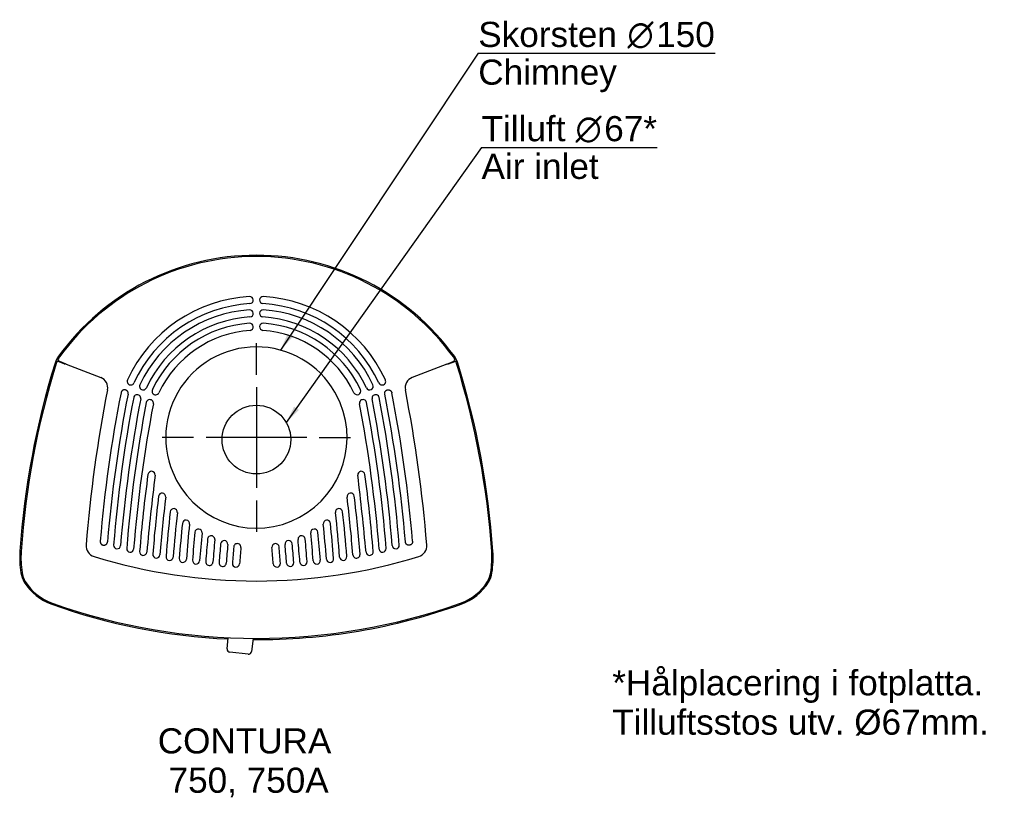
# Model space of a CAD drawing. Header units: millimetres. Extents: x -429 to 530, y 524 to 1283.
import ezdxf
from ezdxf.enums import TextEntityAlignment as Align
from ezdxf.lldxf.tags import DXFTag

# ---------------------------------------------------------------- set-up
doc = ezdxf.new("R2010")
doc.units = ezdxf.units.MM
doc.layers.add('Default', color=7, linetype='Continuous')
doc.layers.add('DV1_Default', color=7, linetype='Continuous')
doc.styles.add('SEACAD_arial_ttf', font='arial.ttf')
doc.styles.add('SEACAD_semeca1_ttf', font='semeca1.ttf')
tags = doc.linetypes.add('CENTER2', pattern=[28.575, 19.05, -3.175, 3.175, -3.175]).pattern_tags.tags
tags[10:11] = [DXFTag(74, 4), DXFTag(75, 0), DXFTag(340, '0'), DXFTag(46, 0.0), DXFTag(50, 0.0), DXFTag(44, 0.0), DXFTag(45, 0.0)]
tags[8:9] = [DXFTag(74, 4), DXFTag(75, 0), DXFTag(340, '0'), DXFTag(46, 0.0), DXFTag(50, 0.0), DXFTag(44, 0.0), DXFTag(45, 0.0)]
tags[6:7] = [DXFTag(74, 4), DXFTag(75, 0), DXFTag(340, '0'), DXFTag(46, 0.0), DXFTag(50, 0.0), DXFTag(44, 0.0), DXFTag(45, 0.0)]
tags[4:5] = [DXFTag(74, 4), DXFTag(75, 0), DXFTag(340, '0'), DXFTag(46, 0.0), DXFTag(50, 0.0), DXFTag(44, 0.0), DXFTag(45, 0.0)]

# ---------------------------------------------------------------- blocks, each defined once
blk = doc.blocks.new('SEANNOT_GROUP')
at = {"layer": 'Default', "linetype": 'Continuous'}
blk.add_hatch(color=1, dxfattribs=at).paths.add_polyline_path([(-168.28, 977.27), (-175.41, 961.41), (-163.52, 974.1)])
at = {"layer": 'Default', "color": 1, "linetype": 'Continuous'}
blk.add_line((17.41, 1250.69), (248.27, 1250.69), dxfattribs=at)
blk.add_lwpolyline([(17.41, 1250.69), (-175.41, 961.41)], dxfattribs=at)
for s, style, p in [('Skorsten ', 'SEACAD_arial_ttf', (17.41, 1281.32)), ('O', 'SEACAD_semeca1_ttf', (162.81, 1281.32)), ('150', 'SEACAD_arial_ttf', (190.75, 1281.32)), ('Chimney', 'SEACAD_arial_ttf', (17.41, 1244.57))]:
    blk.add_text(s, height=24.5, dxfattribs=dict(at, style=style)).set_placement(p, align=Align.TOP_LEFT)
blk = doc.blocks.new('SEANNOT_GROUP1')
at = {"layer": 'Default', "linetype": 'Continuous'}
blk.add_hatch(color=1, dxfattribs=at).paths.add_polyline_path([(-162.05, 906.39), (-169.64, 890.75), (-157.39, 903.08)])
at = {"layer": 'Default', "color": 1, "linetype": 'Continuous'}
blk.add_line((20.59, 1158.86), (191.8, 1158.86), dxfattribs=at)
blk.add_lwpolyline([(20.59, 1158.86), (-169.64, 890.75)], dxfattribs=at)
for s, style, p in [('Tilluft ', 'SEACAD_arial_ttf', (20.59, 1189.48)), ('O', 'SEACAD_semeca1_ttf', (112.2, 1189.48)), ('67*', 'SEACAD_arial_ttf', (140.14, 1189.48)), ('Air inlet', 'SEACAD_arial_ttf', (20.59, 1152.73))]:
    blk.add_text(s, height=24.5, dxfattribs=dict(at, style=style)).set_placement(p, align=Align.TOP_LEFT)
blk = doc.blocks.new('SEANNOT_GROUP2')
at = {"layer": 'Default', "color": 136, "linetype": 'CENTER2'}
for p, q in [((-198.78, 937.48), (-198.78, 968.06)), ((-198.78, 925.23), (-198.78, 827.23)), ((-260.03, 876.23), (-290.62, 876.23)), ((-149.78, 876.23), (-247.78, 876.23)), ((-137.53, 876.23), (-106.95, 876.23)), ((-198.78, 814.98), (-198.78, 784.39))]:
    blk.add_line(p, q, dxfattribs=at)

msp = doc.modelspace()

# ---------------------------------------------------------------- linework, layer by layer
at = {"layer": 'Default', "color": 4, "linetype": 'Continuous'}
msp.add_circle((-198.78, 874.23), 33.5, dxfattribs=at)
at = {"layer": 'DV1_Default', "color": 7, "linetype": 'Continuous'}
for p, q in [((-392.08, 950.42), (-392.19, 950.46)), ((-386.07, 948.08), (-392.08, 950.42)), ((-391.91, 951.52), (-391.11, 950.58)), ((-390.54, 950.2), (-390.49, 950.17)), ((-390.5, 950.18), (-390.46, 950.16)), ((-384.29, 947.75), (-390.46, 950.16)), ((-13.28, 947.75), (-7.11, 950.16)), ((-11.5, 948.08), (-5.49, 950.42)), ((-7.07, 950.18), (-7.11, 950.16)), ((-5.49, 950.42), (-5.38, 950.46)), ((-393.34, 949.81), (-393.81, 948.45)), ((-384.29, 947.75), (-384.29, 947.75)), ((-384.29, 947.75), (-350.47, 934.57)), ((-13.28, 947.75), (-47.1, 934.57)), ((-13.28, 947.75), (-13.28, 947.75)), ((-3.76, 948.45), (-4.23, 949.81)), ((-227.33, 670.16), (-226.39, 681.1)), ((-202.02, 680.47), (-203.58, 667.69)), ((-206.87, 665.07), (-224.65, 666.92))]:
    msp.add_line(p, q, dxfattribs=at)
for centre, radius, start, end in [((-198.78, 815.71), 238.15, 35.92077, 144.07923), ((-198.78, 815.71), 236.95, 35.92077, 144.07923), ((-197.23, 873.9), 140, 93.38027, 155.31596), ((-205.28, 1010.19), 3.47, 273.39352, 93.38027), ((-192.29, 1010.19), 3.47, 86.61973, 266.60648), ((-200.34, 873.9), 140, 24.68404, 86.61973), ((-197.2, 873.96), 133, 93.39352, 155.34412), ((-197.2, 873.96), 127, 93.75103, 154.99841), ((-205.28, 997.19), 3.5, 273.75112, 93.75112), ((-192.28, 997.19), 3.5, 86.24888, 266.24888), ((-200.36, 873.96), 133, 24.65588, 86.60648), ((-200.36, 873.96), 127, 25.00159, 86.24897), ((-197.2, 873.96), 120, 93.75122, 154.99851), ((-200.36, 873.96), 120, 25.00149, 86.24878), ((-197.21, 873.96), 114, 94.19236, 154.57603), ((-197.2, 873.96), 107, 94.19329, 154.57791), ((-205.28, 984.16), 3.5, 274.19282, 94.19282), ((-192.28, 984.16), 3.5, 85.80718, 265.80718), ((-200.36, 873.96), 107, 25.42209, 85.80671), ((-200.36, 873.96), 114, 25.42397, 85.80764), ((-198.78, 876.23), 88.33, 22.52267, 202.52267), ((-373.19, 942.06), 22.79, 144.07923, 162.75441), ((-392.39, 949.46), 1.01, 78.69584, 160.13044), ((-391.19, 952.14), 0.954, 148.94918, 220.72605), ((-373.19, 942.05), 21.59, 144.07923, 150.64205), ((-389.97, 951.63), 1.55, 222.75286, 248.51499), ((-24.38, 942.05), 21.59, 29.35795, 35.92077), ((-194.05, 1113.09), 248.19, 319.09723, 319.38188), ((-24.38, 942.06), 22.79, 17.24559, 35.92077), ((-6.38, 952.14), 0.954, 319.22153, 31.05082), ((-5.18, 949.46), 1.01, 19.86891, 101.3048), ((373.04, 710.41), 804.15, 162.75441, 176.07907), ((373.04, 710.4), 802.95, 162.75441, 176.07907), ((-770.61, 710.4), 802.95, 3.92093, 17.24559), ((-770.61, 710.41), 804.15, 3.92093, 17.24559), ((-354.31, 924.7), 10.6, 348.8775, 68.71018), ((-321.26, 930.9), 3.5, 155.31596, 335.34412), ((-76.31, 930.9), 3.5, 204.65588, 24.68404), ((-43.25, 924.7), 10.6, 111.28982, 191.1225), ((964.05, 665.51), 1333, 168.8775, 175.43412), ((-309.13, 926.15), 3.5, 154.99846, 334.99846), ((-297, 921.39), 3.5, 154.57697, 334.57697), ((-100.56, 921.39), 3.5, 205.42303, 25.42303), ((-88.44, 926.15), 3.5, 205.00154, 25.00154), ((-1361.62, 665.51), 1333, 4.56588, 11.1225), ((932.97, 669.84), 1288.17, 168.80497, 175.31449), ((964.05, 665.51), 1312.5, 168.8826, 175.23697), ((964.41, 667.4), 1306.5, 169.07018, 175.43396), ((964.05, 665.51), 1299.5, 168.98538, 175.34967), ((-314.95, 914.46), 3.5, 348.98538, 169.07018), ((-302.64, 909.66), 3.5, 349.09007, 169.16825), ((-94.93, 909.66), 3.5, 10.83175, 190.90993), ((-82.62, 914.46), 3.5, 10.92982, 191.01462), ((-1361.62, 665.51), 1299.5, 4.65033, 11.01462), ((-1361.98, 667.4), 1306.5, 4.56604, 10.92982), ((-1361.62, 665.51), 1312.5, 4.76303, 11.1174), ((-1330.54, 669.84), 1288.17, 4.68551, 11.19503), ((964.38, 667.24), 1293.5, 169.16825, 175.52722), ((964.05, 665.51), 1286.5, 169.09007, 175.44951), ((-198.78, 876.23), 88.33, 202.52267, 22.52267), ((-1361.62, 665.51), 1286.5, 4.55049, 10.90993), ((-1361.95, 667.24), 1293.5, 4.47278, 10.83175), ((963.85, 665.52), 1280.3, 172.15365, 175.53763), ((2106.51, 542.27), 2422.33, 172.95433, 174.73526), ((-301, 839.82), 3.5, 352.95433, 172.15365), ((-96.57, 839.82), 3.5, 7.84635, 187.04567), ((-2504.08, 542.27), 2422.33, 5.26474, 7.04567), ((-1361.42, 665.52), 1280.3, 4.46237, 7.84635), ((963.97, 665.52), 1267.42, 173.04799, 175.611), ((-290.66, 818.5), 3.5, 353.04799, 173.04799), ((963.97, 665.52), 1260.42, 173.04799, 175.611), ((-106.91, 818.5), 3.5, 6.95201, 186.95201), ((-1361.54, 665.52), 1260.42, 4.389, 6.95201), ((-1361.53, 665.52), 1267.42, 4.389, 6.95201), ((-279.32, 803.51), 3.5, 353.6667, 173.6667), ((-118.25, 803.51), 3.5, 6.3333, 186.3333), ((964.03, 665.53), 1254.48, 173.66756, 175.67101), ((964.03, 665.49), 1247.48, 173.66584, 175.6693), ((-1361.6, 665.49), 1247.48, 4.3307, 6.33416), ((-1361.6, 665.53), 1254.48, 4.32899, 6.33244), ((964.08, 665.51), 1241.53, 174.12577, 175.71545), ((-267.45, 792.21), 3.5, 354.12576, 174.12576), ((964.08, 665.5), 1234.53, 174.12575, 175.71543), ((-255.25, 783.57), 3.5, 354.46946, 174.46946), ((-142.32, 783.57), 3.5, 5.53054, 185.53054), ((-130.12, 792.21), 3.5, 5.87424, 185.87424), ((-1361.65, 665.5), 1234.53, 4.28457, 5.87425), ((-1361.65, 665.51), 1241.53, 4.28455, 5.87423), ((964.12, 665.5), 1228.57, 174.46942, 175.74638), ((964.12, 665.5), 1221.57, 174.46949, 175.74645), ((964.15, 665.5), 1215.6, 174.71941, 175.76265), ((-242.81, 777.05), 3.5, 354.71945, 174.71945), ((-154.76, 777.05), 3.5, 5.28055, 185.28055), ((-1361.72, 665.5), 1215.6, 4.23735, 5.28059), ((-1361.68, 665.5), 1221.57, 4.25355, 5.53051), ((-1361.68, 665.5), 1228.57, 4.25362, 5.53058), ((-353.76, 770.75), 11, 175.43412, 252.86512), ((-334.55, 771.14), 3.39, 175.43396, 355.34967), ((-321.79, 767.85), 3.4, 175.52722, 355.44951), ((964.15, 665.5), 1208.6, 174.71949, 175.76273), ((964.18, 665.5), 1202.63, 174.88711, 175.7638), ((-230.18, 772.36), 3.5, 354.88713, 174.88713), ((964.18, 665.5), 1195.63, 174.88711, 175.7638), ((964.2, 665.5), 1189.65, 174.97808, 175.74928), ((-217.4, 769.33), 3.5, 354.9781, 174.9781), ((964.2, 665.5), 1182.65, 174.97808, 175.74928), ((-180.17, 769.33), 3.5, 5.0219, 185.0219), ((-1361.77, 665.5), 1182.65, 4.25072, 5.02192), ((-1361.77, 665.5), 1189.65, 4.25072, 5.02192), ((-167.39, 772.36), 3.5, 5.11287, 185.11287), ((-1361.75, 665.5), 1195.63, 4.2362, 5.11289), ((-1361.75, 665.5), 1202.63, 4.2362, 5.11289), ((-1361.72, 665.5), 1208.6, 4.23727, 5.28051), ((-75.78, 767.85), 3.4, 184.55049, 4.47278), ((-63.01, 771.14), 3.39, 184.65033, 4.56604), ((-43.81, 770.75), 11, 287.13488, 4.56588), ((-334.3, 758.89), 95.15, 176.07907, 188.75242), ((-334.3, 758.88), 93.95, 176.07907, 188.75242), ((-198.78, 1273.4), 537, 252.86512, 287.13488), ((-309.08, 764.86), 3.5, 175.53763, 354.73526), ((-296.24, 762.24), 3.5, 175.61098, 355.61098), ((-283.38, 759.96), 3.5, 175.67015, 355.67015), ((-270.49, 758), 3.5, 175.71544, 355.71544), ((-127.08, 758), 3.5, 184.28456, 4.28456), ((-114.19, 759.96), 3.5, 184.32985, 4.32985), ((-101.32, 762.24), 3.5, 184.38902, 4.38902), ((-88.49, 764.86), 3.5, 185.26474, 4.46237), ((-63.27, 758.88), 93.95, 351.24758, 3.92093), ((-63.27, 758.89), 95.15, 351.24758, 3.92093), ((-257.58, 756.37), 3.5, 175.74641, 355.74641), ((-244.64, 755.06), 3.5, 175.76269, 355.76269), ((-231.68, 754.07), 3.5, 175.7638, 355.7638), ((-218.69, 753.41), 3.5, 175.74928, 355.74928), ((-178.88, 753.41), 3.5, 184.25072, 4.25072), ((-165.89, 754.07), 3.5, 184.2362, 4.2362), ((-152.93, 755.06), 3.5, 184.23731, 4.23731), ((-139.99, 756.37), 3.5, 184.25359, 4.25359), ((-404.47, 748.09), 24.15, 188.75242, 211.80898), ((-404.47, 748.08), 22.95, 188.75242, 211.80898), ((6.9, 748.08), 22.95, 328.19102, 351.24758), ((6.9, 748.09), 24.15, 328.19102, 351.24758), ((-380.68, 762.84), 52.15, 211.80898, 250.39138), ((-380.68, 762.84), 50.95, 211.80898, 250.39138), ((-16.89, 762.84), 50.95, 289.60862, 328.19102), ((-16.89, 762.84), 52.15, 289.60862, 328.19102), ((-198.78, 1273.41), 594.15, 250.39138, 267.3274), ((-198.78, 1273.41), 592.95, 250.39138, 289.60862), ((-198.78, 1273.41), 594.15, 269.67361, 289.60862), ((-224.34, 669.9), 3, 175.05858, 264.05858), ((-206.56, 668.05), 3, 264.05858, 353.05858)]:
    msp.add_arc(centre, radius, start, end, dxfattribs=at)
for centre, major_axis, start_param, end_param in [((-385.7, 949.01), (-0.626, 0.781), 2.094738, 2.949722), ((-11.86, 949.01), (0.626, 0.781), 3.333248, 4.188448)]:
    msp.add_ellipse(centre, major_axis=major_axis, ratio=0.99863, start_param=start_param, end_param=end_param, dxfattribs=at)
for points, knots in [([(-7.03, 950.2), (-6.94, 950.24), (-6.81, 950.3), (-6.66, 950.41), (-6.51, 950.51), (-6.46, 950.58), (-6.46, 950.58)], [0, 0, 0, 0, 0.535604, 0.820229, 0.992578, 1, 1, 1, 1]), ([(-323.82, 918.58), (-323.78, 918.81), (-323.75, 919.04), (-323.75, 919.5), (-323.77, 919.73), (-323.86, 920.19), (-323.93, 920.41), (-324.06, 920.73), (-324.11, 920.83), (-324.21, 921.03), (-324.27, 921.13), (-324.47, 921.43), (-324.61, 921.6), (-324.93, 921.93), (-325.11, 922.08), (-325.5, 922.34), (-325.7, 922.45), (-326.12, 922.62), (-326.34, 922.69), (-326.8, 922.78), (-327.03, 922.8), (-327.49, 922.8), (-327.72, 922.78), (-328.17, 922.68), (-328.39, 922.61), (-328.71, 922.48), (-328.81, 922.43), (-329.01, 922.32), (-329.11, 922.26), (-329.4, 922.06), (-329.58, 921.91), (-329.82, 921.67), (-329.89, 921.58), (-330.04, 921.4), (-330.1, 921.31), (-330.3, 921.02), (-330.4, 920.81), (-330.58, 920.39), (-330.64, 920.17), (-330.69, 919.94)], [0, 0, 0, 0, 0.0625, 0.0625, 0.125, 0.125, 0.1875, 0.1875, 0.21875, 0.21875, 0.25, 0.25, 0.3125, 0.3125, 0.375, 0.375, 0.4375, 0.4375, 0.5, 0.5, 0.5625, 0.5625, 0.625, 0.625, 0.6875, 0.6875, 0.71875, 0.71875, 0.75, 0.75, 0.8125, 0.8125, 0.84375, 0.84375, 0.875, 0.875, 0.9375, 0.9375, 1, 1, 1, 1]), ([(-73.75, 918.58), (-73.79, 918.81), (-73.82, 919.04), (-73.82, 919.5), (-73.79, 919.73), (-73.7, 920.19), (-73.64, 920.41), (-73.51, 920.73), (-73.46, 920.83), (-73.35, 921.03), (-73.3, 921.13), (-73.1, 921.43), (-72.96, 921.6), (-72.64, 921.93), (-72.46, 922.08), (-72.07, 922.34), (-71.87, 922.45), (-71.45, 922.62), (-71.23, 922.69), (-70.77, 922.78), (-70.54, 922.8), (-70.08, 922.8), (-69.85, 922.78), (-69.4, 922.68), (-69.18, 922.61), (-68.86, 922.48), (-68.76, 922.43), (-68.56, 922.32), (-68.46, 922.26), (-68.17, 922.06), (-67.99, 921.91), (-67.75, 921.67), (-67.68, 921.58), (-67.53, 921.4), (-67.46, 921.31), (-67.27, 921.02), (-67.16, 920.81), (-66.99, 920.39), (-66.93, 920.17), (-66.88, 919.94)], [0, 0, 0, 0, 0.0625, 0.0625, 0.125, 0.125, 0.1875, 0.1875, 0.21875, 0.21875, 0.25, 0.25, 0.3125, 0.3125, 0.375, 0.375, 0.4375, 0.4375, 0.5, 0.5, 0.5625, 0.5625, 0.625, 0.625, 0.6875, 0.6875, 0.71875, 0.71875, 0.75, 0.75, 0.8125, 0.8125, 0.84375, 0.84375, 0.875, 0.875, 0.9375, 0.9375, 1, 1, 1, 1]), ([(-350.89, 775.07), (-350.91, 774.84), (-350.91, 774.61), (-350.86, 774.15), (-350.81, 773.93), (-350.67, 773.48), (-350.58, 773.27), (-350.36, 772.87), (-350.24, 772.68), (-350.01, 772.41), (-349.93, 772.32), (-349.77, 772.16), (-349.68, 772.08), (-349.42, 771.87), (-349.22, 771.74), (-348.81, 771.53), (-348.6, 771.44), (-348.16, 771.31), (-347.93, 771.27), (-347.47, 771.23), (-347.24, 771.24), (-346.78, 771.29), (-346.56, 771.34), (-346.11, 771.49), (-345.9, 771.58), (-345.51, 771.8), (-345.32, 771.94), (-345.05, 772.16), (-344.97, 772.24), (-344.81, 772.41), (-344.73, 772.5), (-344.52, 772.77), (-344.4, 772.96), (-344.19, 773.38), (-344.1, 773.59), (-343.98, 774.03), (-343.94, 774.26), (-343.92, 774.49)], [0, 0, 0, 0, 0.0625, 0.0625, 0.125, 0.125, 0.1875, 0.1875, 0.25, 0.25, 0.28125, 0.28125, 0.3125, 0.3125, 0.375, 0.375, 0.4375, 0.4375, 0.5, 0.5, 0.5625, 0.5625, 0.625, 0.625, 0.6875, 0.6875, 0.75, 0.75, 0.78125, 0.78125, 0.8125, 0.8125, 0.875, 0.875, 0.9375, 0.9375, 1, 1, 1, 1]), ([(-46.67, 775.07), (-46.65, 774.84), (-46.66, 774.61), (-46.71, 774.15), (-46.76, 773.93), (-46.9, 773.48), (-46.99, 773.27), (-47.2, 772.87), (-47.33, 772.68), (-47.56, 772.41), (-47.64, 772.32), (-47.8, 772.16), (-47.88, 772.08), (-48.15, 771.87), (-48.34, 771.74), (-48.76, 771.53), (-48.97, 771.44), (-49.41, 771.31), (-49.64, 771.27), (-50.1, 771.23), (-50.33, 771.24), (-50.79, 771.29), (-51.01, 771.34), (-51.46, 771.49), (-51.66, 771.58), (-52.06, 771.8), (-52.25, 771.94), (-52.52, 772.16), (-52.6, 772.24), (-52.76, 772.41), (-52.83, 772.5), (-53.05, 772.77), (-53.17, 772.96), (-53.38, 773.38), (-53.47, 773.59), (-53.59, 774.03), (-53.63, 774.26), (-53.65, 774.49)], [0, 0, 0, 0, 0.0625, 0.0625, 0.125, 0.125, 0.1875, 0.1875, 0.25, 0.25, 0.28125, 0.28125, 0.3125, 0.3125, 0.375, 0.375, 0.4375, 0.4375, 0.5, 0.5, 0.5625, 0.5625, 0.625, 0.625, 0.6875, 0.6875, 0.75, 0.75, 0.78125, 0.78125, 0.8125, 0.8125, 0.875, 0.875, 0.9375, 0.9375, 1, 1, 1, 1])]:
    msp.add_open_spline(points, degree=3, knots=knots, dxfattribs=at)

# ---------------------------------------------------------------- block references
at = {"layer": 'Default'}
for name in ['SEANNOT_GROUP', 'SEANNOT_GROUP1', 'SEANNOT_GROUP2']:
    msp.add_blockref(name, (0, 0), dxfattribs=at)

# ---------------------------------------------------------------- texts
at = {"layer": 'Default', "color": 4, "linetype": 'Continuous', "style": 'SEACAD_arial_ttf'}
for s, p in [('*Hålplacering i fotplatta.', (147.95, 649.47)), ('Tilluftsstos utv. Ø67mm.', (147.95, 611.12)), ('CONTURA ', (-294.92, 592.85)), (' 750, 750A', (-293.86, 554.5))]:
    msp.add_text(s, height=24.5, dxfattribs=at).set_placement(p, align=Align.TOP_LEFT)

doc.saveas('drawing.dxf')
